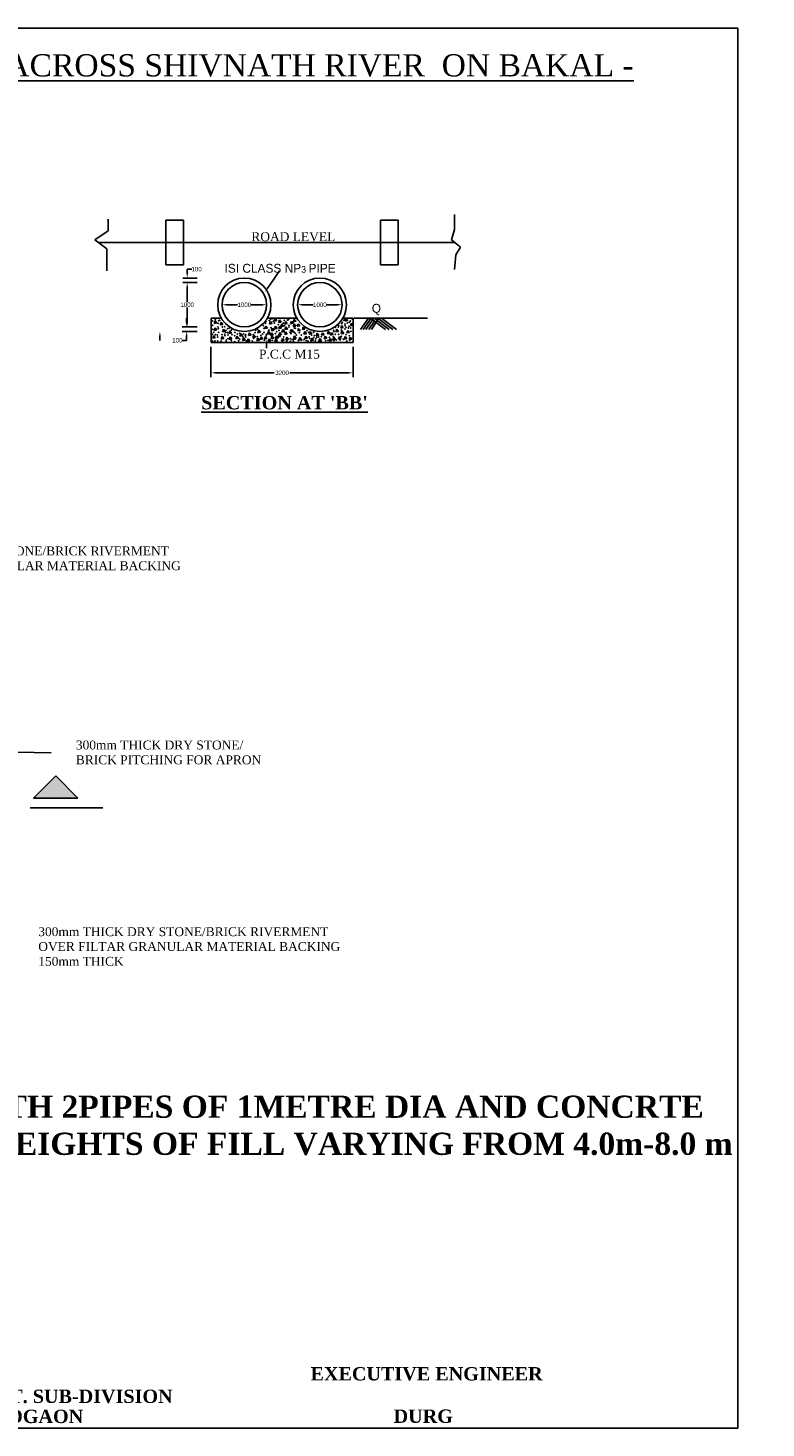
# Model space of a CAD drawing. Header units: inches. Extents: x 32507 to 120836, y 43776 to 81547.
# Tile 4 of 4: x 104228 to 120836, y 50047 to 81547. Entities that reach past the tile are written whole.
import ezdxf

# ---------------------------------------------------------------- set-up
doc = ezdxf.new("R2010")
doc.units = ezdxf.units.IN
doc.header["$MEASUREMENT"] = 0
doc.dimstyles.get("Standard").update_dxf_attribs({"dimtxt": 100.18, "dimasz": 100.18, "dimexe": 100.18, "dimexo": 100.0625, "dimgap": 10.09, "dimtad": 0, "dimtih": 1, "dimtoh": 1, "dimdec": 0, "dimzin": 0, "dimdsep": 46, "dimtxsty": 'Standard', "dimcen": 40.09, "dimadec": 0, "dimazin": 0, "dimtfac": 1, "dimtdec": 0, "dimtofl": 0, "dimtmove": 0, "dimatfit": 3, "dimfxl": 0.18, "dimtolj": 1, "dimtzin": 0, "dimarcsym": 0})

# ---------------------------------------------------------------- blocks, each defined once
blk = doc.blocks.new('*D37')
at = {"color": 0, "lineweight": -2, "transparency": 16777216}
for p, q in [((108346, 74370), (108346, 73688)), ((111546, 74370), (111546, 73688)), ((108446, 73788), (109769, 73788)), ((111446, 73788), (110123, 73788))]:
    blk.add_line(p, q, dxfattribs=at)
at = {"color": 0, "transparency": 16777216}
for points in [[(108446, 73805), (108446, 73772), (108346, 73788)], [(111446, 73805), (111446, 73772), (111546, 73788)]]:
    blk.add_solid(points, dxfattribs=at)
at = {"layer": 'Defpoints', "color": 0, "transparency": 16777216}
for p in [(108346, 74470), (111546, 74470), (111546, 73788)]:
    blk.add_point(p, dxfattribs=at)
at = {"color": 0, "transparency": 16777216, "insert": (109946, 73788), "char_height": 100.2, "attachment_point": 5}
blk.add_mtext('\\A1;3200', dxfattribs=at)
blk = doc.blocks.new('*D21')
at = {"color": 0, "lineweight": -2, "transparency": 16777216}
for p, q in [((108596, 75420), (108596, 75420)), ((108696, 75320), (108944, 75320)), ((109496, 75320), (109248, 75320)), ((109596, 75420), (109596, 75420))]:
    blk.add_line(p, q, dxfattribs=at)
at = {"color": 0, "transparency": 16777216}
for points in [[(108696, 75337), (108696, 75303), (108596, 75320)], [(109496, 75337), (109496, 75303), (109596, 75320)]]:
    blk.add_solid(points, dxfattribs=at)
at = {"layer": 'Defpoints', "color": 0, "transparency": 16777216}
for p in [(108596, 75320), (109596, 75320), (109596, 75320)]:
    blk.add_point(p, dxfattribs=at)
at = {"color": 0, "transparency": 16777216, "insert": (109096, 75320), "char_height": 100.2, "attachment_point": 5}
blk.add_mtext('\\A1;1000', dxfattribs=at)
blk = doc.blocks.new('*D22')
at = {"color": 0, "lineweight": -2, "transparency": 16777216}
for p, q in [((110296, 75420), (110296, 75420)), ((110396, 75320), (110644, 75320)), ((111196, 75320), (110948, 75320)), ((111296, 75420), (111296, 75420))]:
    blk.add_line(p, q, dxfattribs=at)
at = {"color": 0, "transparency": 16777216}
for points in [[(110396, 75337), (110396, 75303), (110296, 75320)], [(111196, 75337), (111196, 75303), (111296, 75320)]]:
    blk.add_solid(points, dxfattribs=at)
at = {"layer": 'Defpoints', "color": 0, "transparency": 16777216}
for p in [(110296, 75320), (111296, 75320), (111296, 75320)]:
    blk.add_point(p, dxfattribs=at)
at = {"color": 0, "transparency": 16777216, "insert": (110796, 75320), "char_height": 100.2, "attachment_point": 5}
blk.add_mtext('\\A1;1000', dxfattribs=at)

msp = doc.modelspace()

# ---------------------------------------------------------------- hatches: boundary and pattern name
msp.add_hatch(color=0).paths.add_polyline_path([(104851.2, 64220.5), (105351.2, 64220.5), (104851.2, 64720.5), (104351.2, 64220.5)])

# ---------------------------------------------------------------- linework, layer by layer
at = {"color": 0}
for p, q in [((75498.7, 81547.1), (120198.7, 81547.1)), ((120198.7, 81547.1), (120198.7, 50047.1)), ((106034.4, 77248.7), (106034.4, 76981.5)), ((107330.2, 76719.9), (107330.2, 77219.9)), ((107330.2, 77219.9), (107730.2, 77219.9)), ((107730.2, 77219.9), (107730.2, 76219.9)), ((112561.6, 77219.9), (112161.6, 77219.9)), ((112161.6, 77219.9), (112161.6, 76219.9)), ((112561.6, 76719.9), (112561.6, 77219.9)), ((113824.1, 77348.9), (113824.1, 77014.9)), ((106034.4, 76981.5), (105733.5, 76781.1)), ((113824.1, 77014.9), (113757.2, 76781.1)), ((105733.5, 76781.1), (106001, 76580.7)), ((105815.2, 76719.9), (113830.6, 76719.9)), ((106001, 76580.7), (106001, 76380.3)), ((107330.2, 76219.9), (107330.2, 76719.9)), ((112561.6, 76219.9), (112561.6, 76719.9)), ((113757.2, 76781.1), (113957.8, 76614.1)), ((113957.8, 76614.1), (113857.5, 76447.1)), ((106001, 76380.3), (106001, 76079.7)), ((113857.5, 76447.1), (113824.1, 76113.1)), ((107730.2, 76219.9), (107330.2, 76219.9)), ((108032.9, 75919.9), (107710.9, 75919.9)), ((107811.1, 76020.1), (107811.1, 76120.3)), ((107811.1, 76120.3), (107911.3, 76120.3)), ((109676.7, 75775.7), (109884, 76084)), ((112161.6, 76219.9), (112561.6, 76219.9)), ((108032.9, 75819.9), (107710.9, 75819.9)), ((108032.9, 75819.9), (107710.9, 75819.9)), ((107811.1, 75719.7), (107811.1, 75380.1)), ((107811.1, 75719.7), (107811.1, 75619.5)), ((109620.9, 75692.5), (109676.7, 75775.7)), ((107798.3, 74920.1), (107798.3, 75020.3)), ((107811.1, 74920.1), (107811.1, 75259.7)), ((108576.6, 75019.9), (108346.2, 75019.9)), ((108346.2, 75019.9), (108346.2, 74469.9)), ((110276.6, 75019.9), (109615.8, 75019.9)), ((109789.7, 75011.3), (109768.8, 74952.4)), ((109827.9, 74962.8), (109789.7, 75011.3)), ((109887.6, 74978.7), (109866.8, 74919.7)), ((109925.8, 74930.2), (109887.6, 74978.7)), ((110220.8, 74998.3), (110200, 74939.3)), ((110259, 74949.7), (110220.8, 74998.3)), ((111546.2, 75019.9), (111315.8, 75019.9)), ((111390, 75011.3), (111369.2, 74952.4)), ((111428.2, 74962.8), (111390, 75011.3)), ((111546.2, 74469.9), (111546.2, 75019.9)), ((111565.4, 75019.6), (113217.1, 75019.6)), ((111887.1, 75020.2), (111713.5, 74760.1)), ((111947.2, 75020.2), (111773.8, 74760.4)), ((112007.3, 75020.2), (111834.2, 74760.8)), ((111887.1, 75020.2), (112184.5, 75020.2)), ((112272.8, 74763.5), (111938, 75020.2)), ((112119, 75007.4), (111954.9, 74761.6)), ((112354.3, 74764.1), (112020.1, 75020.2)), ((112435.8, 74764.6), (112102.3, 75020.2)), ((112517.3, 74765.1), (112184.5, 75020.2)), ((108032.9, 74819.9), (107698.1, 74819.9)), ((108032.9, 74719.9), (107698.1, 74719.9)), ((108032.9, 74819.9), (107710.9, 74819.9)), ((108437.5, 74959.1), (108416.7, 74900.2)), ((108416.7, 74900.2), (108475.7, 74910.6)), ((108437.5, 74802.5), (108416.7, 74743.6)), ((108416.7, 74743.6), (108475.7, 74754)), ((108475.7, 74910.6), (108437.5, 74959.1)), ((108475.7, 74754), (108437.5, 74802.5)), ((108574.7, 74926.5), (108553.9, 74867.5)), ((108553.9, 74867.5), (108612.9, 74877.9)), ((108612.9, 74877.9), (108574.7, 74926.5)), ((108626.9, 74769.9), (108606.1, 74710.9)), ((108606.1, 74710.9), (108665.1, 74721.3)), ((108665.1, 74721.3), (108626.9, 74769.9)), ((108770.6, 74730.7), (108749.8, 74671.8)), ((108749.8, 74671.8), (108808.8, 74682.2)), ((108808.8, 74682.2), (108770.6, 74730.7)), ((109018.9, 74672), (108998, 74613)), ((109057.1, 74623.4), (109018.9, 74672)), ((109208.3, 74685.1), (109187.5, 74626.1)), ((109246.5, 74636.5), (109208.3, 74685.1)), ((109423.9, 74750.3), (109403, 74691.3)), ((109403, 74691.3), (109462.1, 74701.8)), ((109462.1, 74701.8), (109423.9, 74750.3)), ((109580.6, 74841.7), (109559.8, 74782.7)), ((109559.8, 74782.7), (109618.8, 74793.1)), ((109618.8, 74793.1), (109580.6, 74841.7)), ((109639.4, 74717.7), (109618.6, 74658.7)), ((109618.6, 74658.7), (109677.6, 74669.1)), ((109677.6, 74669.1), (109639.4, 74717.7)), ((109685.2, 74946.1), (109664.3, 74887.1)), ((109664.3, 74887.1), (109723.3, 74897.5)), ((109704.7, 74685.1), (109683.9, 74626.1)), ((109723.3, 74897.5), (109685.2, 74946.1)), ((109742.9, 74636.5), (109704.7, 74685.1)), ((109730.9, 74796), (109710, 74737)), ((109710, 74737), (109769.1, 74747.4)), ((109769.1, 74747.4), (109730.9, 74796)), ((109768.8, 74952.4), (109827.9, 74962.8)), ((109796.2, 74835.2), (109775.4, 74776.2)), ((109775.4, 74776.2), (109834.4, 74786.6)), ((109834.4, 74786.6), (109796.2, 74835.2)), ((109866.8, 74919.7), (109925.8, 74930.2)), ((109894.2, 74841.7), (109873.3, 74782.7)), ((109873.3, 74782.7), (109932.4, 74793.1)), ((109894.2, 74698.1), (109873.3, 74639.1)), ((109932.4, 74793.1), (109894.2, 74841.7)), ((109932.4, 74649.5), (109894.2, 74698.1)), ((109939.9, 74887.4), (109919.1, 74828.4)), ((109919.1, 74828.4), (109978.1, 74838.8)), ((109959.5, 74763.4), (109938.7, 74704.4)), ((109938.7, 74704.4), (109997.7, 74714.8)), ((109978.1, 74838.8), (109939.9, 74887.4)), ((109997.7, 74714.8), (109959.5, 74763.4)), ((110024.8, 74946.1), (110004, 74887.1)), ((110004, 74887.1), (110063, 74897.5)), ((110024.8, 74711.2), (110004, 74652.2)), ((110004, 74652.2), (110063, 74662.6)), ((110031.4, 74822.1), (110010.5, 74763.1)), ((110010.5, 74763.1), (110069.6, 74773.5)), ((110063, 74897.5), (110024.8, 74946.1)), ((110063, 74662.6), (110024.8, 74711.2)), ((110069.6, 74773.5), (110031.4, 74822.1)), ((110155.5, 74952.6), (110134.6, 74893.6)), ((110134.6, 74893.6), (110193.7, 74904.1)), ((110162, 74763.4), (110141.2, 74704.4)), ((110141.2, 74704.4), (110200.2, 74714.8)), ((110193.7, 74904.1), (110155.5, 74952.6)), ((110200.2, 74714.8), (110162, 74763.4)), ((110214.3, 74887.4), (110193.4, 74828.4)), ((110193.4, 74828.4), (110252.5, 74838.8)), ((110200, 74939.3), (110259, 74949.7)), ((110252.5, 74838.8), (110214.3, 74887.4)), ((110305.7, 74893.9), (110284.9, 74834.9)), ((110284.9, 74834.9), (110343.9, 74845.3)), ((110318.8, 74789.5), (110297.9, 74730.5)), ((110297.9, 74730.5), (110357, 74740.9)), ((110343.9, 74845.3), (110305.7, 74893.9)), ((110357, 74740.9), (110318.8, 74789.5)), ((110423.3, 74822.1), (110402.5, 74763.1)), ((110402.5, 74763.1), (110461.5, 74773.5)), ((110461.5, 74773.5), (110423.3, 74822.1)), ((110455.9, 74717.7), (110435.1, 74658.7)), ((110435.1, 74658.7), (110494.1, 74669.1)), ((110494.1, 74669.1), (110455.9, 74717.7)), ((110580.1, 74717.7), (110559.2, 74658.7)), ((110559.2, 74658.7), (110618.3, 74669.1)), ((110618.3, 74669.1), (110580.1, 74717.7)), ((110736.8, 74678.5), (110716, 74619.6)), ((110775, 74630), (110736.8, 74678.5)), ((110854.4, 74691.6), (110833.6, 74632.6)), ((110892.6, 74643), (110854.4, 74691.6)), ((110985.1, 74724.2), (110964.2, 74665.2)), ((110964.2, 74665.2), (111023.2, 74675.7)), ((111023.2, 74675.7), (110985.1, 74724.2)), ((111056.9, 74698.1), (111036.1, 74639.1)), ((111095.1, 74649.5), (111056.9, 74698.1)), ((111174.5, 74769.9), (111153.7, 74710.9)), ((111153.7, 74710.9), (111212.7, 74721.3)), ((111212.7, 74721.3), (111174.5, 74769.9)), ((111285.5, 74854.7), (111264.7, 74795.8)), ((111264.7, 74795.8), (111323.7, 74806.2)), ((111298.6, 74724.2), (111277.8, 74665.2)), ((111277.8, 74665.2), (111336.8, 74675.7)), ((111323.7, 74806.2), (111285.5, 74854.7)), ((111336.8, 74675.7), (111298.6, 74724.2)), ((111369.2, 74952.4), (111428.2, 74962.8)), ((111422.7, 74743.8), (111401.9, 74684.8)), ((111401.9, 74684.8), (111460.9, 74695.2)), ((111460.9, 74695.2), (111422.7, 74743.8)), ((111507.6, 74906.9), (111486.8, 74848)), ((111486.8, 74848), (111545.8, 74858.4)), ((111545.8, 74858.4), (111507.6, 74906.9)), ((112023.6, 74954.6), (111894.6, 74761.2)), ((107196.8, 74619.7), (107196.8, 74519.5)), ((107798.3, 74519.5), (107698.1, 74519.5)), ((107798.3, 74619.7), (107798.3, 74519.5)), ((110796.2, 74469.9), (108346.2, 74469.9)), ((108404.8, 74626.3), (108384, 74567.4)), ((108384, 74567.4), (108443, 74577.8)), ((108443, 74577.8), (108404.8, 74626.3)), ((108594.3, 74606.8), (108573.4, 74547.8)), ((108573.4, 74547.8), (108632.5, 74558.2)), ((108632.5, 74558.2), (108594.3, 74606.8)), ((108777.2, 74600.2), (108756.3, 74541.3)), ((108756.3, 74541.3), (108815.4, 74551.7)), ((108815.4, 74551.7), (108777.2, 74600.2)), ((108927.4, 74613.3), (108906.6, 74554.3)), ((108906.6, 74554.3), (108965.6, 74564.7)), ((108965.6, 74564.7), (108927.4, 74613.3)), ((108998, 74613), (109057.1, 74623.4)), ((109077.7, 74574.1), (109056.8, 74515.2)), ((109056.8, 74515.2), (109115.9, 74525.6)), ((109115.9, 74525.6), (109077.7, 74574.1)), ((109182.2, 74554.5), (109161.3, 74495.6)), ((109161.3, 74495.6), (109220.4, 74506)), ((109220.4, 74506), (109182.2, 74554.5)), ((109187.5, 74626.1), (109246.5, 74636.5)), ((109306.3, 74639.4), (109285.5, 74580.4)), ((109285.5, 74580.4), (109344.5, 74590.8)), ((109344.5, 74590.8), (109306.3, 74639.4)), ((109397.7, 74567.6), (109376.9, 74508.6)), ((109376.9, 74508.6), (109435.9, 74519)), ((109435.9, 74519), (109397.7, 74567.6)), ((109476.1, 74600.2), (109455.3, 74541.3)), ((109455.3, 74541.3), (109514.3, 74551.7)), ((109514.3, 74551.7), (109476.1, 74600.2)), ((109567.6, 74606.8), (109546.7, 74547.8)), ((109546.7, 74547.8), (109605.8, 74558.2)), ((109605.8, 74558.2), (109567.6, 74606.8)), ((109597.8, 74441), (109597.8, 74340.8)), ((109652.5, 74554.5), (109631.7, 74495.6)), ((109631.7, 74495.6), (109690.7, 74506)), ((109690.7, 74506), (109652.5, 74554.5)), ((109683.9, 74626.1), (109742.9, 74636.5)), ((109717.8, 74619.8), (109697, 74560.8)), ((109697, 74560.8), (109756, 74571.2)), ((109756, 74571.2), (109717.8, 74619.8)), ((109802.7, 74554.5), (109781.9, 74495.6)), ((109781.9, 74495.6), (109840.9, 74506)), ((109815.8, 74619.8), (109795, 74560.8)), ((109795, 74560.8), (109854, 74571.2)), ((109840.9, 74506), (109802.7, 74554.5)), ((109854, 74571.2), (109815.8, 74619.8)), ((109874.6, 74652.4), (109853.8, 74593.5)), ((109853.8, 74593.5), (109912.8, 74603.9)), ((109873.3, 74639.1), (109932.4, 74649.5)), ((109912.8, 74603.9), (109874.6, 74652.4)), ((109953, 74561.1), (109932.1, 74502.1)), ((109932.1, 74502.1), (109991.2, 74512.5)), ((109946.2, 74469.9), (111546.2, 74469.9)), ((109991.2, 74512.5), (109953, 74561.1)), ((110051, 74587.2), (110030.1, 74528.2)), ((110030.1, 74528.2), (110089.1, 74538.6)), ((110089.1, 74538.6), (110051, 74587.2)), ((110220.8, 74619.8), (110200, 74560.8)), ((110200, 74560.8), (110259, 74571.2)), ((110259, 74571.2), (110220.8, 74619.8)), ((110344.9, 74580.6), (110324.1, 74521.7)), ((110324.1, 74521.7), (110383.1, 74532.1)), ((110383.1, 74532.1), (110344.9, 74580.6)), ((110482.1, 74613.3), (110461.2, 74554.3)), ((110461.2, 74554.3), (110520.3, 74564.7)), ((110520.3, 74564.7), (110482.1, 74613.3)), ((110612.7, 74567.6), (110591.9, 74508.6)), ((110591.9, 74508.6), (110650.9, 74519)), ((110650.9, 74519), (110612.7, 74567.6)), ((110716, 74619.6), (110775, 74630)), ((110795.6, 74561.1), (110774.8, 74502.1)), ((110774.8, 74502.1), (110833.8, 74512.5)), ((110833.8, 74512.5), (110795.6, 74561.1)), ((110796.2, 74469.9), (111546.2, 74469.9)), ((110833.6, 74632.6), (110892.6, 74643)), ((110913.2, 74613.3), (110892.4, 74554.3)), ((110892.4, 74554.3), (110951.4, 74564.7)), ((110951.4, 74564.7), (110913.2, 74613.3)), ((111024.2, 74561.1), (111003.4, 74502.1)), ((111003.4, 74502.1), (111062.4, 74512.5)), ((111062.4, 74512.5), (111024.2, 74561.1)), ((111036.1, 74639.1), (111095.1, 74649.5)), ((111109.2, 74587.2), (111088.3, 74528.2)), ((111088.3, 74528.2), (111147.4, 74538.6)), ((111147.4, 74538.6), (111109.2, 74587.2)), ((111239.8, 74606.8), (111219, 74547.8)), ((111219, 74547.8), (111278, 74558.2)), ((111278, 74558.2), (111239.8, 74606.8)), ((111363.9, 74606.8), (111343.1, 74547.8)), ((111343.1, 74547.8), (111402.1, 74558.2)), ((111402.1, 74558.2), (111363.9, 74606.8)), ((111475, 74593.7), (111454.1, 74534.7)), ((111454.1, 74534.7), (111513.2, 74545.1)), ((111513.2, 74545.1), (111475, 74593.7)), ((103980.2, 65254.3), (104748.4, 65236.6)), ((104851.2, 64720.5), (104351.2, 64220.5)), ((104851.2, 64720.5), (105351.2, 64220.5)), ((104276.7, 63999), (105914.6, 63999)), ((104351.2, 64220.5), (104851.2, 64220.5)), ((104851.2, 64220.5), (105351.2, 64220.5)), ((120198.7, 50047.1), (75498.7, 50047.1))]:
    msp.add_line(p, q, dxfattribs=at)
for centre, radius in [((109096.2, 75319.9), 600), ((110796.2, 75319.9), 600), ((109096.2, 75319.9), 500), ((110796.2, 75319.9), 500)]:
    msp.add_circle(centre, radius, dxfattribs=at)
for p in [(108445.3, 74983.1), (108543.3, 74970.1), (109686.4, 74989.6), (109732.1, 75009.2), (109993.4, 74970.1), (110065.3, 74976.6), (110091.4, 74983.1), (111339, 74970.1), (111352.1, 75002.7), (111528.5, 74996.2), (108373.4, 74656.8), (108380, 74957), (108380, 74859.1), (108380, 74767.8), (108406.1, 74696), (108504.1, 74904.8), (108504.1, 74820), (108510.6, 74780.8), (108517.1, 74963.5), (108517.1, 74696), (108602.1, 74820), (108654.3, 74826.5), (108654.3, 74656.8), (108673.9, 74702.5), (108680.4, 74748.2), (108713.1, 74689.5), (108719.6, 74780.8), (108758.8, 74793.9), (108804.6, 74754.7), (108882.9, 74696), (108935.2, 74663.3), (108994, 74676.4), (109078.9, 74663.3), (109333.7, 74689.5), (109353.3, 74741.7), (109399, 74767.8), (109510, 74663.3), (109523.1, 74852.6), (109536.2, 74787.3), (109536.2, 74702.5), (109568.8, 74904.8), (109581.9, 74937.4), (109594.9, 74656.8), (109640.7, 74735.1), (109653.7, 74754.7), (109660.3, 74963.5), (109699.5, 74806.9), (109706, 74787.3), (109751.7, 74950.5), (109771.3, 74911.3), (109790.9, 74787.3), (109790.9, 74669.9), (109823.6, 74715.6), (109862.8, 74872.2), (109875.8, 74741.7), (109973.8, 74911.3), (109999.9, 74846.1), (109999.9, 74709), (110097.9, 74820), (110104.5, 74859.1), (110124.1, 74696), (110137.1, 74741.7), (110143.7, 74669.9), (110215.5, 74696), (110222, 74793.9), (110241.6, 74787.3), (110241.6, 74676.4), (110333.1, 74689.5), (110509.5, 74735.1), (110542.1, 74702.5), (110653.2, 74702.5), (111103.9, 74748.2), (111110.4, 74715.6), (111143.1, 74813.4), (111143.1, 74656.8), (111214.9, 74820), (111221.5, 74846.1), (111221.5, 74656.8), (111280.2, 74754.7), (111280.2, 74709), (111286.8, 74898.3), (111293.3, 74728.6), (111299.8, 74924.4), (111358.6, 74885.2), (111358.6, 74852.6), (111358.6, 74774.3), (111384.8, 74813.4), (111417.4, 74911.3), (111437, 74800.4), (111450.1, 74833), (111456.6, 74924.4), (111482.7, 74957), (111489.3, 74793.9), (111495.8, 74722.1), (108386.5, 74506.7), (108438.8, 74506.7), (108445.3, 74643.8), (108491, 74637.2), (108497.5, 74598.1), (108497.5, 74506.7), (108569.4, 74506.7), (108595.5, 74643.8), (108660.8, 74624.2), (108680.4, 74500.2), (108693.5, 74526.3), (108726.2, 74637.2), (108726.2, 74558.9), (108804.6, 74513.3), (108817.6, 74650.3), (108876.4, 74624.2), (108876.4, 74487.2), (108967.9, 74513.3), (108987.5, 74552.4), (109065.8, 74598.1), (109118.1, 74624.2), (109124.6, 74650.3), (109124.6, 74591.6), (109137.7, 74506.7), (109274.9, 74506.7), (109301, 74650.3), (109307.5, 74565.5), (109392.5, 74604.6), (109392.5, 74558.9), (109470.8, 74630.7), (109542.7, 74519.8), (109594.9, 74624.2), (109725.6, 74519.8), (109758.3, 74578.5), (109980.3, 74598.1), (110045.7, 74493.7), (110065.3, 74572), (110065.3, 74526.3), (110130.6, 74558.9), (110130.6, 74493.7), (110169.8, 74532.8), (110202.4, 74500.2), (110209, 74532.8), (110241.6, 74552.4), (110254.7, 74565.5), (110267.8, 74637.2), (110313.5, 74513.3), (110378.8, 74637.2), (110385.3, 74526.3), (110437.6, 74532.8), (110489.9, 74513.3), (110529, 74506.7), (110555.2, 74604.6), (110568.2, 74565.5), (110594.4, 74506.7), (110614, 74637.2), (110653.2, 74578.5), (110672.8, 74624.2), (110692.4, 74506.7), (110698.9, 74545.9), (110725, 74585), (110770.7, 74598.1), (110770.7, 74500.2), (110823, 74493.7), (110829.5, 74604.6), (110927.5, 74513.3), (110979.8, 74519.8), (111012.4, 74585), (111097.3, 74604.6), (111110.4, 74513.3), (111169.2, 74526.3), (111247.6, 74526.3), (111280.2, 74611.1), (111326, 74539.4), (111384.8, 74643.8), (111397.8, 74506.7), (111456.6, 74624.2), (111463.1, 74519.8)]:
    msp.add_point(p, dxfattribs=at)
for points in [[(107794.4, 76020.1), (107827.8, 76020.1), (107811.1, 75919.9)], [(107794.4, 75719.7), (107827.8, 75719.7), (107811.1, 75819.9)], [(107794.4, 75719.7), (107827.8, 75719.7), (107811.1, 75819.9)], [(109634.7, 75683.2), (109607, 75701.8), (109565, 75609.4)], [(107180.1, 74619.7), (107213.5, 74619.7), (107196.8, 74719.9)], [(107781.6, 74920.1), (107815, 74920.1), (107798.3, 74819.9)], [(107781.6, 74619.7), (107815, 74619.7), (107798.3, 74719.9)], [(107794.4, 74920.1), (107827.8, 74920.1), (107811.1, 74819.9)], [(109581.1, 74441), (109614.5, 74441), (109597.8, 74541.2)]]:
    msp.add_solid(points, dxfattribs=at)

# ---------------------------------------------------------------- texts
for s, insert, char_height, width, attachment_point in [('{\\fTimes New Roman|b0|i0|c0|p18;\\LCONSTRUCTION OF 1000 MM DIA H.P.C ON APPROACH ROAD OF BRIDGE ACROSS SHIVNATH RIVER  ON BAKAL - BHANWARMARA ROAD.}', (97812.1, 80285.2), 500, 40190.225, 5), ('{\\fTimes New Roman|b0|i0|c0|p18;ROAD LEVEL}', (109254.8, 76951.9), 200, 3330.744, 1), ('{\\fVrinda|b0|i0|c0|p2;ISI CLASS NP\\H0.75x;3 \\H1.333x;PIPE}', (108650.4, 76240.5), 200, 3330.744, 1), ('{\\fVrinda|b0|i0|c0|p2;Q}', (111964.1, 75339.6), 200, 3330.744, 1), ('{\\fTimes New Roman|b0|i0|c0|p18;P.C.C M15}', (109427, 74309.1), 200, 3330.744, 1), ("{\\fTimes New Roman|b1|i0|c0|p18;\\LSECTION AT 'BB'}", (108125, 73266.3), 300, 4237.408, 1), ('{\\fTimes New Roman|b0|i0|c0|p18;300mm THICK DRY STONE/BRICK RIVERMENT \\POVER FILTAR GRANULAR MATERIAL BACKING \\P150mm THICK}', (100869.3, 69881.7), 200, 13906.361, 1), ('{\\fTimes New Roman|b0|i0|c0|p18;300mm THICK DRY STONE/  BRICK PITCHING FOR APRON}', (105305.2, 65514.7), 200, 4389.708, 1), ('{\\fTimes New Roman|b0|i0|c0|p18;300mm THICK DRY STONE/BRICK RIVERMENT \\POVER FILTAR GRANULAR MATERIAL BACKING \\P150mm THICK}', (104459.2, 61314.3), 200, 13906.361, 1), ('{\\fTimes New Roman|b1|i0|c0|p18;R.C.C. PIPE CULVERT WITH 2PIPES OF 1METRE DIA AND CONCRTE CRADLE BEDDING FOR HEIGHTS OF FILL VARYING FROM 4.0m-8.0 m}', (94470, 57526.2), 500, 27423.38, 1), ('{\\fTimes New Roman|b1|i0|c0|p18;EXECUTIVE ENGINEER}', (110585.4, 51417.3), 300, 27423.38, 1), ('{\\fTimes New Roman|b1|i0|c0|p18;PWD BRIDGE CONST. SUB-DIVISION}', (99476.3, 50910.4), 300, 27423.38, 1), ('{\\fTimes New Roman|b1|i0|c0|p18;RAJNANDGAON}', (101920.8, 50459.1), 300, 27423.38, 1), ('{\\fTimes New Roman|b1|i0|c0|p18;DURG}', (112456, 50463), 300, 27423.38, 1)]:
    msp.add_mtext(s, dxfattribs=dict(at, insert=insert, char_height=char_height, width=width, attachment_point=attachment_point))
at = {"color": 0, "char_height": 100.18, "attachment_point": 5}
for s, insert in [('\\A1;100', (108021.6, 76120.3)), ('\\A1;1000', (107811.1, 75319.9)), ('\\A1;100', (107587.8, 74519.5))]:
    msp.add_mtext(s, dxfattribs=dict(at, insert=insert))

# ---------------------------------------------------------------- dimensions: what is measured, and where the dimension line sits
at = {"color": 0}
for base, p1, p2, picture, middle in [((109596.2, 75319.9), (108596.2, 75319.9), (109596.2, 75319.9), '*D21', (109096.2, 75319.9)), ((111296.2, 75319.9), (110296.2, 75319.9), (111296.2, 75319.9), '*D22', (110796.2, 75319.9)), ((111546.2, 73788.4), (108346.2, 74469.9), (111546.2, 74469.9), '*D37', (109946.2, 73788.4))]:
    dim = msp.add_linear_dim(base=base, p1=p1, p2=p2, dimstyle='Standard', dxfattribs=at)
    dim.commit()
    dim.dimension.update_dxf_attribs({"geometry": picture, "text_midpoint": middle})

doc.saveas('drawing.dxf')
